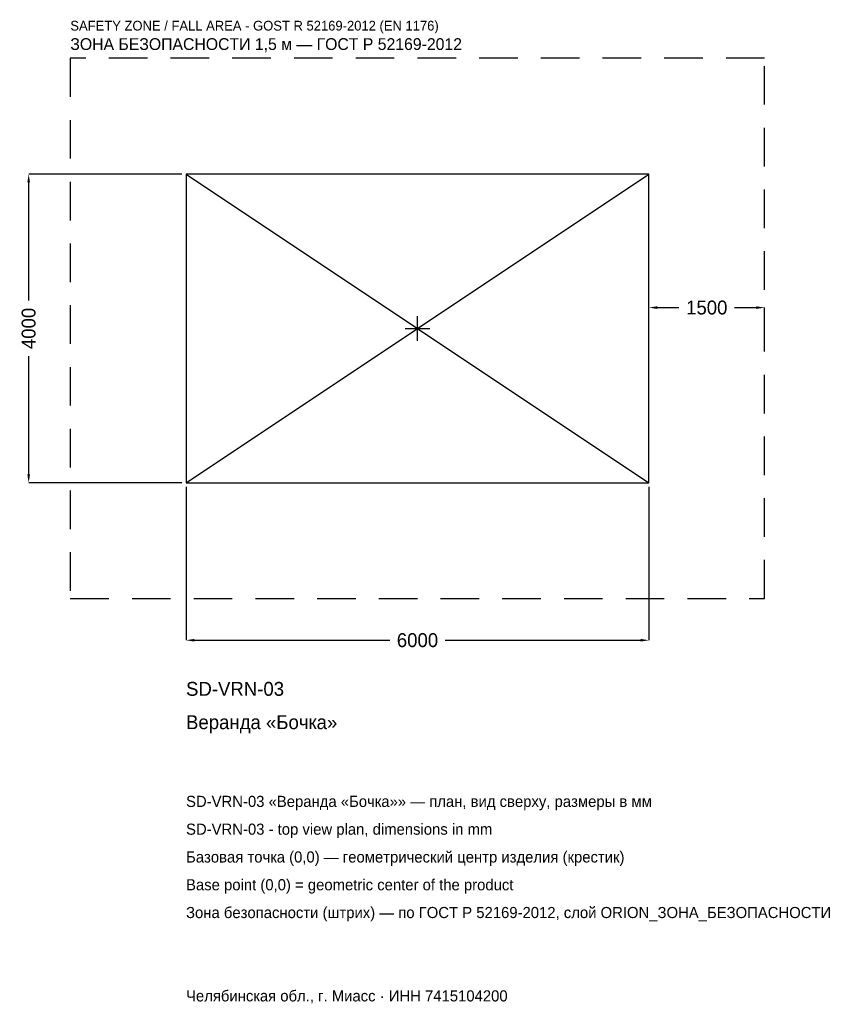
# Model space of a CAD drawing. Header units: metres. Extents: x -5157 to 5481, y -8757 to 4001.
import ezdxf

# ---------------------------------------------------------------- set-up
doc = ezdxf.new("R2010")
doc.units = ezdxf.units.M
doc.linetypes.add('DASHED', pattern=[800, 500, -300])
for name, color, linetype in [('ORION_ДАННЫЕ', 3, 'Continuous'), ('ORION_ЗОНА_БЕЗОПАСНОСТИ', 1, 'Continuous'), ('ORION_КОНТУР', 7, 'Continuous'), ('ORION_РАЗМЕРЫ', 8, 'Continuous')]:
    doc.layers.add(name, color=color, linetype=linetype)
doc.dimstyles.new('ORION', dxfattribs={"dimtxt": 180, "dimasz": 108, "dimexe": 1.25, "dimexo": 54, "dimtad": 1, "dimdec": 0, "dimcen": 2.5, "dimazin": 3, "dimtfac": 1, "dimtmove": 0, "dimatfit": 3, "dimarcsym": 0})

# ---------------------------------------------------------------- blocks, each defined once
blk = doc.blocks.new('_CLOSEDFILLED')
at = {"color": 0, "linetype": 'BYBLOCK'}
blk.add_solid([(-1, 0.16), (0, 0), (-1, -0.16)], dxfattribs=at)
blk = doc.blocks.new('*D1')
for p, q in [((-3000, -2054), (-3000, -4040)), ((3000, -2054), (3000, -4040)), ((-2892, -4040), (-360, -4040)), ((360, -4040), (2892, -4040))]:
    blk.add_line(p, q)
at = {"layer": 'Defpoints'}
for p in [(-3000, -2000), (3000, -2000), (-3000, -4040)]:
    blk.add_point(p, dxfattribs=at)
at = {"layer": 'ORION_РАЗМЕРЫ', "xscale": 108, "yscale": 108, "rotation": 180}
blk.add_blockref('_CLOSEDFILLED', (-3000, -4040), dxfattribs=at)
at = {"layer": 'ORION_РАЗМЕРЫ', "xscale": 108, "yscale": 108}
blk.add_blockref('_CLOSEDFILLED', (3000, -4040), dxfattribs=at)
at = {"layer": 'ORION_РАЗМЕРЫ', "insert": (0, -4040), "char_height": 180, "attachment_point": 5}
blk.add_mtext('6000', dxfattribs=at)
blk = doc.blocks.new('*D2')
for p, q in [((-3054, 2000), (-5040, 2000)), ((-5040, 360), (-5040, 1892)), ((-5040, -1892), (-5040, -360)), ((-3054, -2000), (-5040, -2000))]:
    blk.add_line(p, q)
at = {"layer": 'Defpoints'}
for p in [(-3000, 2000), (-5040, -2000), (-3000, -2000)]:
    blk.add_point(p, dxfattribs=at)
at = {"layer": 'ORION_РАЗМЕРЫ', "xscale": 108, "yscale": 108}
for p, rotation in [((-5040, 2000), 90), ((-5040, -2000), 270)]:
    blk.add_blockref('_CLOSEDFILLED', p, dxfattribs=dict(at, rotation=rotation))
at = {"layer": 'ORION_РАЗМЕРЫ', "insert": (-5040, 0), "char_height": 180, "attachment_point": 5, "rotation": 90}
blk.add_mtext('4000', dxfattribs=at)
blk = doc.blocks.new('*D3')
for p, q in [((3000, 54), (3000, 270)), ((3108, 270), (3390, 270)), ((4110, 270), (4392, 270)), ((4500, 54), (4500, 270))]:
    blk.add_line(p, q)
at = {"layer": 'Defpoints'}
for p in [(3000, 270), (3000, 0), (4500, 0)]:
    blk.add_point(p, dxfattribs=at)
at = {"layer": 'ORION_РАЗМЕРЫ', "xscale": 108, "yscale": 108, "rotation": 180}
blk.add_blockref('_CLOSEDFILLED', (3000, 270), dxfattribs=at)
at = {"layer": 'ORION_РАЗМЕРЫ', "xscale": 108, "yscale": 108}
blk.add_blockref('_CLOSEDFILLED', (4500, 270), dxfattribs=at)
at = {"layer": 'ORION_РАЗМЕРЫ', "insert": (3750, 270), "char_height": 180, "attachment_point": 5}
blk.add_mtext('1500', dxfattribs=at)
blk = doc.blocks.new('ОРИОН SD-VRN-03 Веранда Бочка')
at = {"layer": 'ORION_ЗОНА_БЕЗОПАСНОСТИ', "linetype": 'DASHED'}
blk.add_lwpolyline([(-4500, -3500), (4500, -3500), (4500, 3500), (-4500, 3500)], close=True, dxfattribs=at)
at = {"layer": 'ORION_КОНТУР'}
for p, q in [((-3000, -2000), (3000, 2000)), ((-3000, 2000), (3000, -2000))]:
    blk.add_line(p, q, dxfattribs=at)
blk.add_lwpolyline([(-3000, -2000), (3000, -2000), (3000, 2000), (-3000, 2000)], close=True, dxfattribs=at)
at = {"layer": 'ORION_РАЗМЕРЫ'}
for p, q in [((0, -160), (0, 160)), ((-160, 0), (160, 0))]:
    blk.add_line(p, q, dxfattribs=at)
at = {"layer": 'ORION_ДАННЫЕ'}
for tag, p in [('АРТИКУЛ', (-3000, -4760)), ('НАИМЕНОВАНИЕ', (-3000, -5192))]:
    blk.add_attdef(tag, p, '', height=180, dxfattribs=at)
at = {"layer": 'ORION_ДАННЫЕ', "flags": 1}
for tag, p in [('ПРОИЗВОДИТЕЛЬ', (-3000, -5624)), ('ТЕЛЕФОН', (-3000, -6056)), ('САЙТ', (-3000, -6920)), ('АДРЕС', (-3000, -7352)), ('РЕКВИЗИТЫ', (-3000, -7784)), ('ГАБАРИТЫ', (-3000, -8216)), ('ЗОНА_БЕЗОПАСНОСТИ', (-3000, -8648))]:
    blk.add_attdef(tag, p, '', height=180, dxfattribs=at)
at = {"layer": 'ORION_ЗОНА_БЕЗОПАСНОСТИ', "color": 1}
for s, height, p in [('SAFETY ZONE / FALL AREA - GOST R 52169-2012 (EN 1176)', 126, (-4500, 3860)), ('ЗОНА БЕЗОПАСНОСТИ 1,5 м — ГОСТ Р 52169-2012', 153, (-4500, 3608))]:
    blk.add_text(s, height=height, dxfattribs=at).set_placement(p)
at = {"layer": 'ORION_РАЗМЕРЫ'}
dim = blk.add_linear_dim(base=(-5040, -2000), p1=(-3000, -2000), p2=(-3000, 2000), angle=90, dimstyle='ORION', dxfattribs=at)
dim.commit()
dim.dimension.update_dxf_attribs({"geometry": '*D2', "text_midpoint": (-5040, 0)})
for base, p1, p2, picture, middle in [((3000, 270), (3000, 0), (4500, 0), '*D3', (3750, 270)), ((-3000, -4040), (-3000, -2000), (3000, -2000), '*D1', (0, -4040))]:
    dim = blk.add_linear_dim(base=base, p1=p1, p2=p2, dimstyle='ORION', dxfattribs=at)
    dim.commit()
    dim.dimension.update_dxf_attribs({"geometry": picture, "text_midpoint": middle})

msp = doc.modelspace()

# ---------------------------------------------------------------- block references
msp.add_blockref('ОРИОН SD-VRN-03 Веранда Бочка', (0, 0)).add_auto_attribs({'АРТИКУЛ': 'SD-VRN-03', 'НАИМЕНОВАНИЕ': 'Веранда «Бочка»'})

# ---------------------------------------------------------------- texts
at = {"layer": 'ORION_ДАННЫЕ', "color": 3}
for s, p in [('SD-VRN-03 «Веранда «Бочка»» — план, вид сверху, размеры в мм', (-3000, -6200)), ('SD-VRN-03 - top view plan, dimensions in mm', (-3000, -6560)), ('Челябинская обл., г. Миасс · ИНН 7415104200', (-3000, -8720))]:
    msp.add_text(s, height=144, dxfattribs=at).set_placement(p)
at = {"layer": 'ORION_ДАННЫЕ', "color": 7}
for s, p in [('Базовая точка (0,0) — геометрический центр изделия (крестик)', (-3000, -6920)), ('Base point (0,0) = geometric center of the product', (-3000, -7280))]:
    msp.add_text(s, height=144, dxfattribs=at).set_placement(p)
at = {"layer": 'ORION_ДАННЫЕ', "color": 1}
msp.add_text('Зона безопасности (штрих) — по ГОСТ Р 52169-2012, слой ORION_ЗОНА_БЕЗОПАСНОСТИ', height=144, dxfattribs=at).set_placement((-3000, -7640))

doc.saveas('drawing.dxf')
